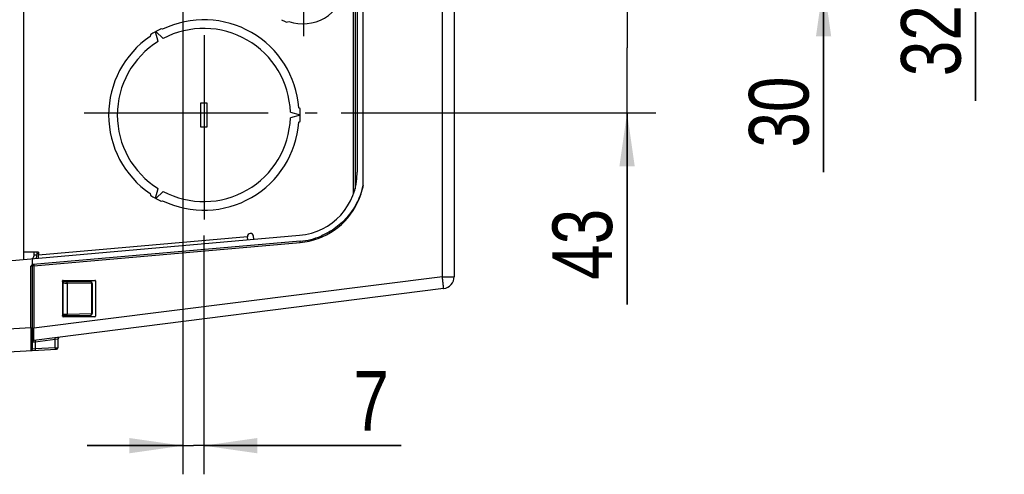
# Model space of a CAD drawing. Header units: inches. Extents: x 0 to 117, y 0 to 83.
# Tile 28 of 60: x 53 to 66, y 62 to 68. Entities that reach past the tile are written whole.
import ezdxf

# ---------------------------------------------------------------- set-up
doc = ezdxf.new("R2010")
doc.units = ezdxf.units.IN
doc.header["$LTSCALE"] = 6.431102
doc.header["$MEASUREMENT"] = 0
doc.linetypes.add('CENTER', pattern=[0.6, 0.375, -0.075, 0.075, -0.075])
doc.layers.get('0').update_dxf_attribs({"linetype": 'CONTINUOUS'})
doc.layers.add('DEFAULT_1', color=7, linetype='CENTER')
doc.styles.get("Standard").update_dxf_attribs({"font": 'txt', "width": 0.8})
doc.dimstyles.new('DIMSTYLE_1', dxfattribs={"dimtxt": 0.78125, "dimasz": 0.7, "dimexe": 0.18, "dimexo": 0.0625, "dimgap": 0.09, "dimtad": 1, "dimdec": 0, "dimzin": 4, "dimdsep": 46, "dimtxsty": 'STANDARD', "dimblk": '_FILLED', "dimblk1": '_FILLED', "dimblk2": '_FILLED', "dimcen": 0.09, "dimadec": 0, "dimazin": 0, "dimtfac": 1, "dimtdec": 0, "dimtofl": 0, "dimtmove": 0, "dimatfit": 3, "dimldrblk": '_FILLED', "dimfxl": 1, "dimtolj": 1, "dimtzin": 4, "dimarcsym": 0})
doc.dimstyles.new('DIMSTYLE_2', dxfattribs={"dimtxt": 0.78125, "dimasz": 0.7, "dimexe": 0.18, "dimexo": 0.0625, "dimgap": 0.09, "dimtad": 1, "dimdec": 3, "dimzin": 4, "dimdsep": 46, "dimtxsty": 'STANDARD', "dimblk": '_FILLED', "dimblk1": '_FILLED', "dimblk2": '_FILLED', "dimcen": 0.09, "dimadec": 0, "dimazin": 0, "dimtfac": 1, "dimtdec": 3, "dimtofl": 0, "dimtmove": 0, "dimatfit": 3, "dimldrblk": '_FILLED', "dimfxl": 1, "dimtolj": 1, "dimtzin": 4, "dimarcsym": 0})

# ---------------------------------------------------------------- blocks, each defined once
blk = doc.blocks.new('_FILLED')
at = {"color": 0, "linetype": 'BYBLOCK'}
blk.add_solid([(0, 0), (-1, 0.143), (-1, -0.143)], dxfattribs=at)
blk = doc.blocks.new('*D5')
at = {"color": 7, "linetype": 'CONTINUOUS'}
for p, q in [((55.157, 68.153), (55.157, 61.959)), ((55.432, 65.082), (55.432, 61.959)), ((55.157, 62.334), (53.907, 62.334)), ((53.907, 62.334), (55.295, 62.334)), ((58.013, 62.334), (55.295, 62.334)), ((55.432, 62.334), (58.013, 62.334))]:
    blk.add_line(p, q, dxfattribs=at)
at = {"color": 7, "linetype": 'CONTINUOUS', "xscale": 0.7, "yscale": 0.7, "zscale": 0.7}
blk.add_blockref('_FILLED', (55.157, 62.334), dxfattribs=at)
at = {"color": 7, "linetype": 'CONTINUOUS', "xscale": 0.7, "yscale": 0.7, "zscale": 0.7, "rotation": 180}
blk.add_blockref('_FILLED', (55.432, 62.334), dxfattribs=at)
at = {"color": 7, "linetype": 'CONTINUOUS', "insert": (57.388, 63.311), "char_height": 0.781, "width": 0.625, "attachment_point": 1, "line_spacing_factor": 0.9}
blk.add_mtext('7', dxfattribs=at)
blk = doc.blocks.new('*D7')
at = {"color": 7, "linetype": 'CONTINUOUS'}
for p, q in [((60.971, 68.388), (60.971, 69.638)), ((60.971, 69.638), (60.971, 67.539)), ((57.685, 68.388), (61.346, 68.388)), ((60.971, 64.183), (60.971, 67.539)), ((57.228, 66.69), (61.346, 66.69)), ((60.971, 66.69), (60.971, 64.183))]:
    blk.add_line(p, q, dxfattribs=at)
at = {"color": 7, "linetype": 'CONTINUOUS', "xscale": 0.7, "yscale": 0.7, "zscale": 0.7}
for p, rotation in [((60.971, 68.388), 270), ((60.971, 66.69), 90)]:
    blk.add_blockref('_FILLED', p, dxfattribs=dict(at, rotation=rotation))
at = {"color": 7, "linetype": 'CONTINUOUS', "insert": (59.994, 65.433), "char_height": 0.7812, "width": 1.25, "attachment_point": 3, "rotation": 90, "line_spacing_factor": 0.9}
blk.add_mtext('43', dxfattribs=at)
blk = doc.blocks.new('*D8')
at = {"color": 7, "linetype": 'CONTINUOUS'}
for p, q in [((63.543, 69.566), (63.543, 70.816)), ((63.543, 70.816), (63.543, 68.977)), ((56.638, 69.566), (63.918, 69.566)), ((63.543, 65.913), (63.543, 68.977)), ((57.685, 68.388), (63.918, 68.388)), ((63.543, 68.388), (63.543, 65.913))]:
    blk.add_line(p, q, dxfattribs=at)
at = {"color": 7, "linetype": 'CONTINUOUS', "xscale": 0.7, "yscale": 0.7, "zscale": 0.7}
for p, rotation in [((63.543, 69.566), 270), ((63.543, 68.388), 90)]:
    blk.add_blockref('_FILLED', p, dxfattribs=dict(at, rotation=rotation))
at = {"color": 7, "linetype": 'CONTINUOUS', "insert": (62.566, 67.163), "char_height": 0.7812, "width": 1.25, "attachment_point": 3, "rotation": 90, "line_spacing_factor": 0.9}
blk.add_mtext('30', dxfattribs=at)
blk = doc.blocks.new('*D9')
at = {"color": 7, "linetype": 'CONTINUOUS'}
for p, q in [((65.533, 70.817), (65.533, 72.067)), ((65.533, 72.067), (65.533, 70.191)), ((57.616, 70.817), (65.908, 70.817)), ((65.533, 66.847), (65.533, 70.191)), ((56.638, 69.566), (65.908, 69.566)), ((65.533, 69.566), (65.533, 66.847))]:
    blk.add_line(p, q, dxfattribs=at)
at = {"color": 7, "linetype": 'CONTINUOUS', "xscale": 0.7, "yscale": 0.7, "zscale": 0.7}
for p, rotation in [((65.533, 70.817), 270), ((65.533, 69.566), 90)]:
    blk.add_blockref('_FILLED', p, dxfattribs=dict(at, rotation=rotation))
at = {"color": 7, "linetype": 'CONTINUOUS', "insert": (64.556, 68.097), "char_height": 0.7812, "width": 1.25, "attachment_point": 3, "rotation": 90, "line_spacing_factor": 0.9}
blk.add_mtext('32', dxfattribs=at)

msp = doc.modelspace()

# ---------------------------------------------------------------- linework, layer by layer
at = {"color": 7, "linetype": 'CONTINUOUS'}
for p, q in [((53.0701, 74.4951), (53.0701, 64.7704)), ((57.519, 65.7422), (57.519, 73.5233)), ((57.4402, 73.3552), (57.4402, 65.9103)), ((58.5536, 64.5449), (58.5536, 71.5726)), ((58.7083, 71.5619), (58.7083, 64.5449)), ((57.3905, 65.6296), (57.3905, 69.0815)), ((57.411, 69.0815), (57.411, 65.6944)), ((54.8931, 67.7836), (54.8713, 67.7894)), ((56.5131, 67.8763), (56.5456, 67.885)), ((54.735, 67.7107), (54.7291, 67.689)), ((54.833, 67.6216), (54.7985, 67.7502)), ((54.8053, 67.7542), (54.8995, 67.66)), ((55.393, 66.8178), (55.4717, 66.8178)), ((55.393, 66.5028), (55.393, 66.8178)), ((55.4717, 66.8178), (55.4717, 66.5028)), ((56.6907, 66.739), (56.6748, 66.7549)), ((56.5646, 66.6987), (56.6932, 66.6642)), ((56.6932, 66.6563), (56.5646, 66.6219)), ((55.4717, 66.5028), (55.393, 66.5028)), ((56.6748, 66.5656), (56.6907, 66.5815)), ((54.7291, 65.6316), (54.735, 65.6099)), ((54.7985, 65.5704), (54.833, 65.6989)), ((54.8995, 65.6606), (54.8053, 65.5664)), ((54.8713, 65.5311), (54.8931, 65.537)), ((52.8725, 64.7531), (56.6853, 65.0867)), ((56.6924, 65.0083), (53.1971, 64.7025)), ((53.2076, 64.6876), (56.6934, 64.9926)), ((56.0031, 65.0669), (53.267, 64.8275)), ((56.0065, 65.0273), (56.0031, 65.0669)), ((56.085, 65.0342), (56.0815, 65.0737)), ((56.6935, 64.9926), (56.6926, 65.0041)), ((53.267, 64.8665), (53.0701, 64.8665)), ((53.21, 64.8328), (53.21, 64.8665)), ((53.21, 64.8328), (53.2473, 64.8328)), ((53.2473, 64.8665), (53.2473, 64.8328)), ((53.2672, 64.8443), (53.2474, 64.8445)), ((53.267, 64.8665), (53.267, 64.8275)), ((53.267, 64.8171), (53.267, 64.8275)), ((53.267, 64.7876), (53.267, 64.8171)), ((53.1882, 64.7001), (53.1882, 64.7807)), ((53.2638, 64.803), (53.2619, 64.7879)), ((53.1689, 64.6842), (53.1882, 64.6873)), ((53.1689, 63.874), (53.1689, 64.6842)), ((53.2076, 64.6876), (53.1882, 64.6873)), ((53.1882, 63.5983), (53.1882, 64.6873)), ((53.2076, 64.6876), (53.2076, 63.8696)), ((58.5536, 64.5449), (53.2076, 63.8696)), ((53.5819, 64.4821), (53.5819, 64.489)), ((53.5819, 64.4624), (53.5914, 64.4623)), ((53.5819, 64.4624), (53.5819, 64.055)), ((53.5823, 64.4821), (53.953, 64.4756)), ((53.5898, 64.4969), (54.0072, 64.4969)), ((53.5914, 64.0551), (53.5914, 64.4623)), ((53.5914, 64.4623), (53.6107, 64.462)), ((53.6107, 64.462), (53.6229, 64.4619)), ((53.6229, 64.4619), (53.6394, 64.4616)), ((53.6394, 64.4616), (53.6443, 64.4616)), ((53.9653, 64.456), (53.6443, 64.4616)), ((53.6443, 64.4616), (53.6443, 64.0558)), ((53.9653, 64.0614), (53.9653, 64.456)), ((53.9653, 64.456), (53.9726, 64.456)), ((53.9726, 64.456), (53.9726, 64.0615)), ((54.015, 64.489), (54.015, 64.0284)), ((58.5536, 64.5449), (58.7083, 64.5449)), ((58.5555, 64.5296), (58.5536, 64.5449)), ((58.5706, 64.3887), (53.2055, 63.7109)), ((53.5819, 64.055), (53.5914, 64.0551)), ((53.5914, 64.0551), (53.6107, 64.0554)), ((53.6107, 64.0554), (53.6229, 64.0556)), ((53.6229, 64.0556), (53.6394, 64.0558)), ((53.6394, 64.0558), (53.6443, 64.0558)), ((53.6443, 64.0558), (53.9653, 64.0614)), ((53.9653, 64.0614), (53.9726, 64.0615)), ((53.5819, 64.0284), (53.5819, 64.0353)), ((53.5823, 64.0353), (53.9533, 64.0418)), ((54.0072, 64.0205), (53.5898, 64.0205)), ((53.1689, 63.874), (52.8725, 63.8584)), ((53.1689, 63.874), (53.1882, 63.874)), ((53.1689, 63.874), (53.169, 63.8431)), ((53.169, 63.8431), (53.1691, 63.8125)), ((53.1691, 63.8125), (53.1693, 63.7538)), ((53.1882, 63.8696), (53.2076, 63.8696)), ((53.206, 63.7645), (53.2065, 63.7989)), ((53.2065, 63.7989), (53.2076, 63.8696)), ((53.1693, 63.7538), (53.1695, 63.6763)), ((53.1695, 63.6763), (53.1696, 63.6544)), ((53.1882, 63.6914), (53.219, 63.6933)), ((53.2058, 63.7433), (53.206, 63.7645)), ((53.219, 63.6933), (53.2256, 63.6937)), ((53.2256, 63.6937), (53.4856, 63.7266)), ((53.2256, 63.6937), (53.2256, 63.6012)), ((53.4856, 63.7266), (53.5223, 63.7335)), ((53.4856, 63.6148), (53.4856, 63.7266)), ((53.5223, 63.7335), (53.5229, 63.7336)), ((53.5229, 63.7336), (53.5229, 63.6158)), ((52.8725, 63.563), (53.5042, 63.5961)), ((53.1696, 63.6544), (53.1696, 63.5802)), ((53.1696, 63.5802), (53.1696, 63.5786)), ((53.1889, 63.5983), (53.1882, 63.5983)), ((53.2256, 63.6012), (53.1889, 63.5983)), ((53.4856, 63.6148), (53.2256, 63.6012)), ((53.4856, 63.6148), (53.518, 63.6157)), ((53.518, 63.6157), (53.5223, 63.6158))]:
    msp.add_line(p, q, dxfattribs=at)
msp.add_lwpolyline([(53.1971, 64.7025), (53.1961, 64.7024), (53.195, 64.7022), (53.194, 64.702), (53.193, 64.7018), (53.192, 64.7015), (53.191, 64.7012), (53.1901, 64.7008), (53.1892, 64.7005), (53.1882, 64.7001)], dxfattribs=at)
for centre, radius, start, end in [((56.7316, 68.4123), 0.5591, 250.56728, 349.43272), ((55.4323, 66.6603), 1.2608, 116.41948, 119.82109), ((55.4323, 66.6603), 1.2461, 4.35598, 115.64402), ((55.4323, 66.6603), 1.1329, 1.9422, 118.0578), ((56.7316, 68.4123), 0.5787, 240.77956, 247.8196), ((55.4323, 66.6603), 1.2461, 124.35598, 235.64402), ((55.4323, 66.6603), 1.2608, 120.17891, 123.58052), ((55.4323, 66.6603), 1.1329, 121.9422, 238.0578), ((55.4323, 66.6603), 1.1329, 241.9422, 358.0578), ((55.4323, 66.6603), 1.2608, 0.17891, 3.58052), ((55.4323, 66.6603), 1.2608, 356.41948, 359.82109), ((55.4323, 66.6603), 1.2461, 244.35598, 355.64402), ((56.6134, 65.9103), 0.8268, 275, 360), ((55.4323, 66.6603), 1.2608, 236.41948, 239.82109), ((55.4323, 66.6603), 1.2608, 240.17891, 243.58052), ((56.0423, 65.0703), 0.0394, 5, 185), ((56.6134, 65.9103), 0.9055, 274.99976, 292.88184), ((53.1292, 64.8328), 0.1181, 336.06911, 360), ((53.9529, 64.456), 0.0197, 359.95927, 89.00015), ((49.9117, 63.4529), 8.7106, 6.93546, 7.10009), ((52.461, 63.7596), 6.1429, 6.45416, 6.96742), ((58.5508, 64.5449), 0.1575, 277.2, 360), ((53.9529, 64.0615), 0.0197, 270.99983, 0.04017), ((53.2079, 63.6914), 0.0197, 97.2, 180), ((53.5426, 63.7336), 0.0197, 97.2, 180), ((53.1686, 63.5983), 0.0197, 273, 360), ((53.5032, 63.6158), 0.0197, 273, 360)]:
    msp.add_arc(centre, radius, start, end, dxfattribs=at)
for centre, major_axis, start_param, end_param in [((53.5898, 64.489), (-0.00551, 0.00568), -0.7673193, 0.7986111), ((54.0071, 64.489), (0.00551, 0.00568), -0.7986111, 0.7673193), ((53.5898, 64.0284), (0.00551, 0.00568), -3.0542108, -2.3742734), ((54.0071, 64.0284), (-0.00551, 0.00568), -3.9089119, -2.3429816)]:
    msp.add_ellipse(centre, major_axis=major_axis, ratio=0.9951434, start_param=start_param, end_param=end_param, dxfattribs=at)
for points, knots in [([(56.9272, 65.0443), (57.0756, 65.0978), (57.3492, 65.2866), (57.4894, 65.5872), (57.519, 65.7422)], [0, 0, 0, 0, 0.4999787, 1, 1, 1, 1]), ([(57.519, 65.7423), (57.5151, 65.7395), (57.5152, 65.7282), (57.5091, 65.7113), (57.5038, 65.6881), (57.4955, 65.6613), (57.4839, 65.6256), (57.4673, 65.5818), (57.4368, 65.5133), (57.391, 65.4314), (57.3246, 65.3404), (57.2478, 65.2581), (57.1331, 65.1614), (57.0341, 65.1058), (56.9655, 65.0761)], [0, 0, 0, 0, 0.0157269, 0.0312286, 0.0625452, 0.0938325, 0.1251185, 0.1876814, 0.2502418, 0.3752985, 0.5003436, 0.6253791, 0.7504057, 1, 1, 1, 1]), ([(53.2065, 64.7033), (53.2055, 64.7032), (53.2082, 64.6967), (53.2071, 64.694), (53.2074, 64.6909)], [0, 0, 0, 0, 0.2482992, 1, 1, 1, 1]), ([(53.5823, 64.4821), (53.5803, 64.4818), (53.584, 64.4716), (53.5819, 64.467), (53.5819, 64.4624)], [0, 0, 0, 0, 0.3044043, 1, 1, 1, 1]), ([(53.5914, 64.482), (53.5934, 64.4819), (53.5894, 64.4712), (53.5915, 64.4669), (53.5914, 64.4623)], [0, 0, 0, 0, 0.2933417, 1, 1, 1, 1]), ([(53.6443, 64.4616), (53.6443, 64.4641), (53.6436, 64.4721), (53.6368, 64.4812), (53.6311, 64.4813)], [0, 0, 0, 0, 0.3031809, 1, 1, 1, 1]), ([(53.9521, 64.4757), (53.9578, 64.4756), (53.9646, 64.4665), (53.9653, 64.4585), (53.9653, 64.456)], [0, 0, 0, 0, 0.6968205, 1, 1, 1, 1]), ([(58.5706, 64.3887), (58.5719, 64.3888), (58.569, 64.3972), (58.5705, 64.4064), (58.5672, 64.427), (58.5659, 64.4415), (58.565, 64.4501)], [0, 0, 0, 0, 0.0675878, 0.2643633, 0.5808321, 1, 1, 1, 1]), ([(53.5819, 64.055), (53.5819, 64.0504), (53.5812, 64.0437), (53.5827, 64.0385), (53.5817, 64.0354), (53.5823, 64.0353)], [0, 0, 0, 0, 0.6935372, 0.9161105, 1, 1, 1, 1]), ([(53.5914, 64.0551), (53.5915, 64.0505), (53.5895, 64.0461), (53.5934, 64.0356), (53.5914, 64.0355)], [0, 0, 0, 0, 0.7066419, 1, 1, 1, 1]), ([(53.6311, 64.0362), (53.6368, 64.0363), (53.6436, 64.0453), (53.6443, 64.0533), (53.6443, 64.0558)], [0, 0, 0, 0, 0.6968191, 1, 1, 1, 1]), ([(53.9653, 64.0614), (53.9653, 64.0589), (53.9646, 64.0509), (53.9578, 64.0419), (53.9521, 64.0418)], [0, 0, 0, 0, 0.3031795, 1, 1, 1, 1]), ([(53.2055, 63.7109), (53.2048, 63.7108), (53.2064, 63.7156), (53.2049, 63.7198), (53.2059, 63.731), (53.2057, 63.7387), (53.2058, 63.7433)], [0, 0, 0, 0, 0.0645203, 0.2568141, 0.5715395, 1, 1, 1, 1]), ([(53.2241, 63.7133), (53.2222, 63.713), (53.2262, 63.7028), (53.225, 63.6983), (53.2256, 63.6937)], [0, 0, 0, 0, 0.2937012, 1, 1, 1, 1]), ([(53.4856, 63.7266), (53.485, 63.7312), (53.4863, 63.7356), (53.4822, 63.7459), (53.4841, 63.7461)], [0, 0, 0, 0, 0.7057435, 1, 1, 1, 1]), ([(53.2256, 63.6012), (53.2258, 63.5966), (53.2242, 63.5922), (53.2275, 63.5816), (53.2256, 63.5815)], [0, 0, 0, 0, 0.7054966, 1, 1, 1, 1]), ([(53.4856, 63.6148), (53.4858, 63.6102), (53.4842, 63.6058), (53.4875, 63.5953), (53.4856, 63.5952)], [0, 0, 0, 0, 0.7057674, 1, 1, 1, 1])]:
    msp.add_open_spline(points, degree=3, knots=knots, dxfattribs=at)
for points in [[(56.6934, 64.9926), (56.7729, 64.9999), (56.8521, 65.0172), (56.9272, 65.0443)], [(53.21, 64.8328), (53.21, 64.8143), (53.2026, 64.7947), (53.1904, 64.7808)], [(53.1882, 64.7001), (53.1808, 64.6967), (53.1741, 64.6907), (53.1698, 64.6837)]]:
    msp.add_open_spline(points, degree=3, dxfattribs=at)
at = {"layer": 'DEFAULT_1', "color": 7, "linetype": 'CENTER'}
for p, q in [((56.7382, 69.2539), (56.7382, 67.69)), ((55.4401, 65.2915), (55.4401, 68.1239)), ((53.8641, 66.6899), (56.9157, 66.6899))]:
    msp.add_line(p, q, dxfattribs=at)

# ---------------------------------------------------------------- dimensions: what is measured, and where the dimension line sits
at = {"color": 7, "linetype": 'CONTINUOUS'}
for base, p1, p2, picture, middle in [((65.533, 70.8172), (56.6383, 69.5657), (57.6159, 70.8172), '*D9', (65.5072, 66.3544)), ((63.5425, 69.5657), (57.685, 68.3884), (56.6383, 69.5657), '*D8', (63.5167, 65.4209)), ((60.9706, 68.3884), (57.2282, 66.6899), (57.685, 68.3884), '*D7', (60.9447, 63.6903))]:
    dim = msp.add_linear_dim(base=base, p1=p1, p2=p2, angle=90, dimstyle='DIMSTYLE_1', dxfattribs=at)
    dim.commit()
    dim.dimension.update_dxf_attribs({"geometry": picture, "text_midpoint": middle, "dimtype": 160})
dim = msp.add_linear_dim(base=(55.4323, 62.3343), p1=(55.1567, 68.1531), p2=(55.4323, 65.0824), dimstyle='DIMSTYLE_2', dxfattribs=at)
dim.commit()
dim.dimension.update_dxf_attribs({"geometry": '*D5', "text_midpoint": (57.701, 62.9202), "dimtype": 160})

doc.saveas('drawing.dxf')
